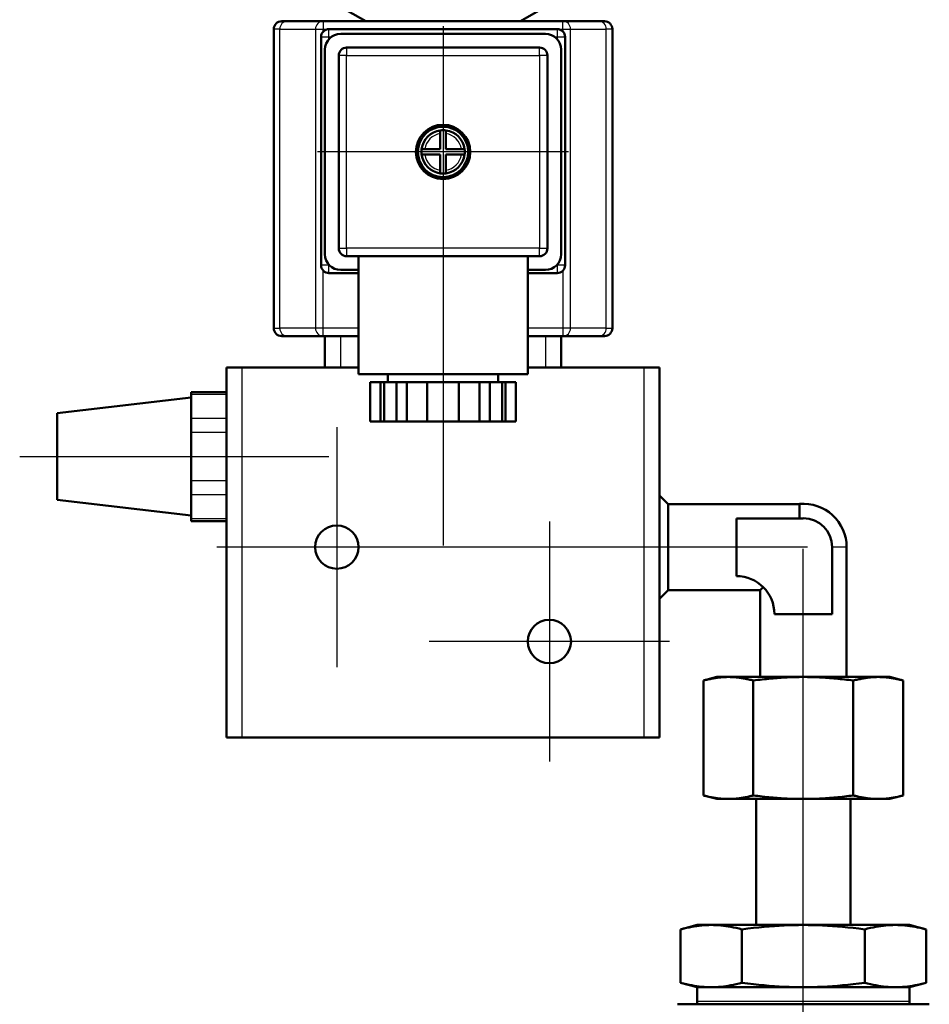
# Model space of a CAD drawing. Header units: millimetres. Extents: x 99 to 904, y 199 to 1215.
# Tile 5 of 12: x 107 to 223, y 943 to 1068. Entities that reach past the tile are written whole.
import ezdxf

# ---------------------------------------------------------------- set-up
doc = ezdxf.new("R2010")
doc.units = ezdxf.units.MM
doc.header["$LTSCALE"] = 5
for name, color, linetype, lineweight in [('Mittellinie(DIN)', 4, 'Continuous', 25), ('Mittelpunktmarkierung(DIN)', 4, 'Continuous', 25), ('Sichtbare Kanten(DIN)', 7, 'Continuous', 50), ('Sichtbare tangentiale Kanten(DIN)', 3, 'Continuous', 25)]:
    doc.layers.add(name, color=color, linetype=linetype, lineweight=lineweight)

msp = doc.modelspace()

# ---------------------------------------------------------------- linework, layer by layer
at = {"layer": 'Mittellinie(DIN)', "linetype": 'Continuous'}
for p, q in [((107.11, 1012.49), (146.39, 1012.49)), ((206.65, 823.7), (206.65, 1000.77))]:
    msp.add_line(p, q, dxfattribs=at)
at = {"layer": 'Mittelpunktmarkierung(DIN)', "linetype": 'Continuous'}
for p, q in [((160.89, 1067.14), (160.89, 1001.17)), ((176.84, 1051.19), (144.94, 1051.19)), ((147.39, 1016.24), (147.39, 985.74)), ((174.39, 1004.24), (174.39, 973.74)), ((207.18, 1000.99), (132.14, 1000.99)), ((189.64, 988.99), (159.14, 988.99))]:
    msp.add_line(p, q, dxfattribs=at)
at = {"layer": 'Sichtbare Kanten(DIN)'}
for p, q in [((151.07, 1067.79), (148.76, 1069.12)), ((170.71, 1067.79), (173.01, 1069.12)), ((140.39, 1067.79), (141.11, 1067.79)), ((145.65, 1067.79), (141.11, 1067.79)), ((176.12, 1067.79), (145.65, 1067.79)), ((180.66, 1067.79), (176.12, 1067.79)), ((180.66, 1067.79), (181.39, 1067.79)), ((139.39, 1028.79), (139.39, 1066.79)), ((145.39, 1036.79), (145.39, 1065.79)), ((146.39, 1066.79), (175.39, 1066.79)), ((173.89, 1066.19), (147.89, 1066.19)), ((176.39, 1065.79), (176.39, 1036.79)), ((182.39, 1028.79), (182.39, 1066.79)), ((173.14, 1064.44), (148.64, 1064.44)), ((145.89, 1064.19), (145.89, 1038.19)), ((147.64, 1063.44), (147.64, 1038.94)), ((174.14, 1038.94), (174.14, 1063.44)), ((175.89, 1038.19), (175.89, 1064.19)), ((160.54, 1053.51), (160.54, 1053.91)), ((160.54, 1051.54), (160.54, 1053.51)), ((161.24, 1053.91), (161.24, 1053.51)), ((161.24, 1053.51), (161.24, 1051.54)), ((158.16, 1051.54), (158.56, 1051.54)), ((158.56, 1050.84), (158.16, 1050.84)), ((158.56, 1051.54), (160.54, 1051.54)), ((160.54, 1050.84), (158.56, 1050.84)), ((160.54, 1048.86), (160.54, 1050.84)), ((161.24, 1051.54), (163.21, 1051.54)), ((161.24, 1050.84), (161.24, 1048.86)), ((163.21, 1050.84), (161.24, 1050.84)), ((163.21, 1051.54), (163.61, 1051.54)), ((163.61, 1050.84), (163.21, 1050.84)), ((160.54, 1048.46), (160.54, 1048.86)), ((161.24, 1048.86), (161.24, 1048.46)), ((148.64, 1037.94), (160.89, 1037.94)), ((150.14, 1037.94), (150.14, 1022.94)), ((160.89, 1037.94), (173.14, 1037.94)), ((171.64, 1037.94), (171.64, 1022.94)), ((150.14, 1035.79), (146.39, 1035.79)), ((147.89, 1036.19), (150.14, 1036.19)), ((171.64, 1036.19), (173.89, 1036.19)), ((175.39, 1035.79), (171.64, 1035.79)), ((141.11, 1027.79), (140.39, 1027.79)), ((141.11, 1027.79), (145.65, 1027.79)), ((145.65, 1027.79), (150.14, 1027.79)), ((145.89, 1027.79), (145.89, 1023.79)), ((171.64, 1027.79), (176.12, 1027.79)), ((175.89, 1023.79), (175.89, 1027.79)), ((176.12, 1027.79), (180.66, 1027.79)), ((181.39, 1027.79), (180.66, 1027.79)), ((133.39, 1023.79), (135.39, 1023.79)), ((133.39, 1023.79), (133.39, 976.79)), ((150.14, 1023.79), (135.39, 1023.79)), ((150.14, 1023.79), (147.89, 1023.79)), ((186.39, 1023.79), (171.64, 1023.79)), ((173.89, 1023.79), (171.64, 1023.79)), ((186.39, 1023.79), (188.39, 1023.79)), ((188.39, 976.79), (188.39, 1023.79)), ((171.64, 1022.94), (150.14, 1022.94)), ((152.96, 1021.94), (151.65, 1021.94)), ((151.65, 1021.94), (151.65, 1016.94)), ((153.39, 1021.94), (152.96, 1021.94)), ((152.96, 1016.94), (152.96, 1021.94)), ((154.96, 1021.94), (153.39, 1021.94)), ((153.39, 1016.94), (153.39, 1021.94)), ((153.89, 1022.94), (153.89, 1021.94)), ((156.27, 1021.94), (154.96, 1021.94)), ((154.96, 1021.94), (154.96, 1016.94)), ((158.89, 1021.94), (156.27, 1021.94)), ((156.27, 1021.94), (156.27, 1016.94)), ((162.89, 1021.94), (158.89, 1021.94)), ((158.89, 1016.94), (158.89, 1021.94)), ((165.5, 1021.94), (162.89, 1021.94)), ((162.89, 1021.94), (162.89, 1016.94)), ((166.81, 1021.94), (165.5, 1021.94)), ((165.5, 1021.94), (165.5, 1016.94)), ((168.38, 1021.94), (166.81, 1021.94)), ((166.81, 1016.94), (166.81, 1021.94)), ((167.89, 1022.94), (167.89, 1021.94)), ((168.81, 1021.94), (168.38, 1021.94)), ((168.38, 1016.94), (168.38, 1021.94)), ((170.12, 1021.94), (168.81, 1021.94)), ((168.81, 1021.94), (168.81, 1016.94)), ((170.12, 1021.94), (170.12, 1016.94)), ((128.89, 1020.41), (128.89, 1020.68)), ((128.89, 1020.68), (133.39, 1020.68)), ((111.89, 1017.99), (128.89, 1019.99)), ((128.89, 1019.58), (128.89, 1020.41)), ((128.89, 1019.58), (128.89, 1018.14)), ((128.89, 1017.31), (128.89, 1018.14)), ((111.89, 1017.99), (111.89, 1006.99)), ((128.89, 1015.58), (128.89, 1017.31)), ((151.65, 1016.94), (152.96, 1016.94)), ((153.39, 1016.94), (152.96, 1016.94)), ((154.96, 1016.94), (153.39, 1016.94)), ((154.96, 1016.94), (156.27, 1016.94)), ((156.27, 1016.94), (158.89, 1016.94)), ((162.89, 1016.94), (158.89, 1016.94)), ((162.89, 1016.94), (165.5, 1016.94)), ((165.5, 1016.94), (166.81, 1016.94)), ((168.38, 1016.94), (166.81, 1016.94)), ((168.81, 1016.94), (168.38, 1016.94)), ((168.81, 1016.94), (170.12, 1016.94)), ((128.89, 1013.92), (128.89, 1015.58)), ((128.89, 1013.92), (128.89, 1011.05)), ((128.89, 1009.39), (128.89, 1011.05)), ((128.89, 1007.66), (128.89, 1009.39)), ((111.89, 1006.99), (128.89, 1004.99)), ((128.89, 1006.83), (128.89, 1007.66)), ((189.49, 1006.46), (188.39, 1007.56)), ((128.89, 1006.83), (128.89, 1005.39)), ((189.49, 1006.46), (189.49, 995.51)), ((189.49, 1006.46), (206.18, 1006.46)), ((206.18, 1004.64), (206.18, 1006.46)), ((128.89, 1004.56), (128.89, 1005.39)), ((128.89, 1004.3), (128.89, 1004.56)), ((198.15, 1004.64), (198.15, 997.31)), ((206.65, 1004.64), (198.15, 1004.64)), ((133.39, 1004.3), (128.89, 1004.3)), ((210.32, 992.48), (210.32, 1000.98)), ((212.15, 1000.99), (212.15, 984.49)), ((201.56, 995.91), (201.15, 995.51)), ((189.49, 995.51), (188.39, 994.41)), ((189.49, 995.51), (201.15, 995.51)), ((201.15, 995.51), (201.15, 984.49)), ((202.99, 992.48), (210.32, 992.48)), ((195.65, 984.49), (193.95, 984.03)), ((197.13, 984.49), (195.65, 984.49)), ((206.65, 984.49), (197.13, 984.49)), ((216.18, 984.49), (206.65, 984.49)), ((217.65, 984.49), (216.18, 984.49)), ((217.65, 984.49), (219.35, 984.03)), ((193.95, 969.44), (193.95, 984.03)), ((200.3, 969.44), (200.3, 984.03)), ((213, 969.44), (213, 984.03)), ((219.35, 969.44), (219.35, 984.03)), ((135.39, 976.79), (133.39, 976.79)), ((186.39, 976.79), (135.39, 976.79)), ((188.39, 976.79), (186.39, 976.79)), ((195.65, 968.99), (193.95, 969.44)), ((217.65, 968.99), (219.35, 969.44)), ((197.13, 968.99), (195.65, 968.99)), ((206.65, 968.99), (197.13, 968.99)), ((200.65, 952.99), (200.65, 968.99)), ((216.18, 968.99), (206.65, 968.99)), ((212.65, 952.99), (212.65, 968.99)), ((217.65, 968.99), (216.18, 968.99)), ((193.15, 952.99), (191.06, 952.43)), ((191.06, 945.64), (191.06, 952.43)), ((220.15, 952.99), (193.15, 952.99)), ((198.86, 945.64), (198.86, 952.43)), ((214.45, 945.64), (214.45, 952.43)), ((220.15, 952.99), (222.24, 952.43)), ((222.24, 945.64), (222.24, 952.43)), ((193.15, 945.08), (191.06, 945.64)), ((220.15, 945.08), (222.24, 945.64)), ((220.15, 945.08), (193.15, 945.08)), ((193.15, 945.08), (193.15, 943.25)), ((220.15, 945.08), (220.15, 943.25)), ((194.38, 942.91), (190.65, 942.91)), ((202.92, 942.91), (194.38, 942.91)), ((210.38, 942.91), (202.92, 942.91)), ((218.92, 942.91), (210.38, 942.91)), ((222.65, 942.91), (218.92, 942.91))]:
    msp.add_line(p, q, dxfattribs=at)
at = {"layer": 'Sichtbare Kanten(DIN)', "flags": 128}
for points in [[(193.95, 984.03), (194.1, 984.07), (194.24, 984.11), (194.38, 984.14), (194.52, 984.17), (194.66, 984.2), (194.8, 984.23), (194.93, 984.26), (195.07, 984.29), (195.2, 984.31), (195.33, 984.33), (195.46, 984.35), (195.59, 984.37), (195.72, 984.39), (195.85, 984.41), (195.98, 984.42), (196.11, 984.44), (196.24, 984.45), (196.36, 984.46), (196.49, 984.47), (196.62, 984.47), (196.74, 984.48), (196.87, 984.48), (197, 984.49), (197.13, 984.49)], [(197.13, 984.49), (197.25, 984.49), (197.38, 984.48), (197.51, 984.48), (197.64, 984.47), (197.76, 984.47), (197.89, 984.46), (198.02, 984.45), (198.15, 984.44), (198.27, 984.42), (198.4, 984.41), (198.53, 984.39), (198.66, 984.37), (198.79, 984.35), (198.92, 984.33), (199.05, 984.31), (199.19, 984.29), (199.32, 984.26), (199.46, 984.23), (199.59, 984.2), (199.73, 984.17), (199.87, 984.14), (200.01, 984.11), (200.16, 984.07), (200.3, 984.03)], [(200.3, 984.03), (200.59, 984.07), (200.88, 984.11), (201.16, 984.14), (201.44, 984.17), (201.72, 984.2), (201.99, 984.23), (202.26, 984.26), (202.53, 984.29), (202.8, 984.31), (203.06, 984.33), (203.33, 984.35), (203.59, 984.37), (203.84, 984.39), (204.1, 984.41), (204.36, 984.42), (204.61, 984.44), (204.87, 984.45), (205.12, 984.46), (205.38, 984.47), (205.63, 984.47), (205.89, 984.48), (206.14, 984.48), (206.4, 984.49), (206.65, 984.49)], [(206.65, 984.49), (206.91, 984.49), (207.16, 984.48), (207.42, 984.48), (207.67, 984.47), (207.93, 984.47), (208.18, 984.46), (208.44, 984.45), (208.69, 984.44), (208.95, 984.42), (209.2, 984.41), (209.46, 984.39), (209.72, 984.37), (209.98, 984.35), (210.24, 984.33), (210.51, 984.31), (210.77, 984.29), (211.04, 984.26), (211.31, 984.23), (211.59, 984.2), (211.86, 984.17), (212.14, 984.14), (212.43, 984.11), (212.71, 984.07), (213, 984.03)], [(213, 984.03), (213.15, 984.07), (213.29, 984.11), (213.43, 984.14), (213.57, 984.17), (213.71, 984.2), (213.85, 984.23), (213.98, 984.26), (214.12, 984.29), (214.25, 984.31), (214.38, 984.33), (214.52, 984.35), (214.65, 984.37), (214.78, 984.39), (214.9, 984.41), (215.03, 984.42), (215.16, 984.44), (215.29, 984.45), (215.41, 984.46), (215.54, 984.47), (215.67, 984.47), (215.8, 984.48), (215.92, 984.48), (216.05, 984.49), (216.18, 984.49)], [(216.18, 984.49), (216.31, 984.49), (216.43, 984.48), (216.56, 984.48), (216.69, 984.47), (216.82, 984.47), (216.94, 984.46), (217.07, 984.45), (217.2, 984.44), (217.33, 984.42), (217.45, 984.41), (217.58, 984.39), (217.71, 984.37), (217.84, 984.35), (217.97, 984.33), (218.11, 984.31), (218.24, 984.29), (218.37, 984.26), (218.51, 984.23), (218.65, 984.2), (218.78, 984.17), (218.92, 984.14), (219.07, 984.11), (219.21, 984.07), (219.35, 984.03)], [(197.13, 968.99), (197, 968.99), (196.87, 968.99), (196.74, 968.99), (196.62, 969), (196.49, 969.01), (196.36, 969.01), (196.24, 969.02), (196.11, 969.04), (195.98, 969.05), (195.85, 969.06), (195.72, 969.08), (195.59, 969.1), (195.46, 969.12), (195.33, 969.14), (195.2, 969.16), (195.07, 969.19), (194.93, 969.21), (194.8, 969.24), (194.66, 969.27), (194.52, 969.3), (194.38, 969.33), (194.24, 969.37), (194.1, 969.4), (193.95, 969.44)], [(200.3, 969.44), (200.16, 969.4), (200.01, 969.37), (199.87, 969.33), (199.73, 969.3), (199.59, 969.27), (199.46, 969.24), (199.32, 969.21), (199.19, 969.19), (199.05, 969.16), (198.92, 969.14), (198.79, 969.12), (198.66, 969.1), (198.53, 969.08), (198.4, 969.06), (198.27, 969.05), (198.15, 969.04), (198.02, 969.02), (197.89, 969.01), (197.76, 969.01), (197.64, 969), (197.51, 968.99), (197.38, 968.99), (197.25, 968.99), (197.13, 968.99)], [(206.65, 968.99), (206.4, 968.99), (206.14, 968.99), (205.89, 968.99), (205.63, 969), (205.38, 969.01), (205.12, 969.01), (204.87, 969.02), (204.61, 969.04), (204.36, 969.05), (204.1, 969.06), (203.84, 969.08), (203.59, 969.1), (203.33, 969.12), (203.06, 969.14), (202.8, 969.16), (202.53, 969.19), (202.26, 969.21), (201.99, 969.24), (201.72, 969.27), (201.44, 969.3), (201.16, 969.33), (200.88, 969.37), (200.59, 969.4), (200.3, 969.44)], [(213, 969.44), (212.71, 969.4), (212.43, 969.37), (212.14, 969.33), (211.86, 969.3), (211.59, 969.27), (211.31, 969.24), (211.04, 969.21), (210.77, 969.19), (210.51, 969.16), (210.24, 969.14), (209.98, 969.12), (209.72, 969.1), (209.46, 969.08), (209.2, 969.06), (208.95, 969.05), (208.69, 969.04), (208.44, 969.02), (208.18, 969.01), (207.93, 969.01), (207.67, 969), (207.42, 968.99), (207.16, 968.99), (206.91, 968.99), (206.65, 968.99)], [(216.18, 968.99), (216.05, 968.99), (215.92, 968.99), (215.8, 968.99), (215.67, 969), (215.54, 969.01), (215.41, 969.01), (215.29, 969.02), (215.16, 969.04), (215.03, 969.05), (214.9, 969.06), (214.78, 969.08), (214.65, 969.1), (214.52, 969.12), (214.38, 969.14), (214.25, 969.16), (214.12, 969.19), (213.98, 969.21), (213.85, 969.24), (213.71, 969.27), (213.57, 969.3), (213.43, 969.33), (213.29, 969.37), (213.15, 969.4), (213, 969.44)], [(219.35, 969.44), (219.21, 969.4), (219.07, 969.37), (218.92, 969.33), (218.78, 969.3), (218.65, 969.27), (218.51, 969.24), (218.37, 969.21), (218.24, 969.19), (218.11, 969.16), (217.97, 969.14), (217.84, 969.12), (217.71, 969.1), (217.58, 969.08), (217.45, 969.06), (217.33, 969.05), (217.2, 969.04), (217.07, 969.02), (216.94, 969.01), (216.82, 969.01), (216.69, 969), (216.56, 968.99), (216.43, 968.99), (216.31, 968.99), (216.18, 968.99)], [(191.06, 952.43), (191.43, 952.52), (191.79, 952.61), (192.13, 952.68), (192.47, 952.75), (192.8, 952.8), (193.12, 952.85), (193.43, 952.89), (193.75, 952.93), (194.05, 952.95), (194.36, 952.97), (194.66, 952.98), (194.96, 952.99), (195.26, 952.98), (195.57, 952.97), (195.87, 952.95), (196.18, 952.93), (196.49, 952.89), (196.8, 952.85), (197.12, 952.8), (197.45, 952.75), (197.79, 952.68), (198.13, 952.61), (198.49, 952.52), (198.86, 952.43)], [(198.86, 952.43), (199.6, 952.52), (200.31, 952.61), (201, 952.68), (201.67, 952.75), (202.33, 952.8), (202.97, 952.85), (203.6, 952.89), (204.22, 952.93), (204.84, 952.95), (205.44, 952.97), (206.05, 952.98), (206.65, 952.99), (207.26, 952.98), (207.86, 952.97), (208.47, 952.95), (209.08, 952.93), (209.71, 952.89), (210.34, 952.85), (210.98, 952.8), (211.64, 952.75), (212.31, 952.68), (213, 952.61), (213.71, 952.52), (214.45, 952.43)], [(214.45, 952.43), (214.82, 952.52), (215.17, 952.61), (215.52, 952.68), (215.85, 952.75), (216.18, 952.8), (216.5, 952.85), (216.82, 952.89), (217.13, 952.93), (217.44, 952.95), (217.74, 952.97), (218.04, 952.98), (218.34, 952.99), (218.65, 952.98), (218.95, 952.97), (219.25, 952.95), (219.56, 952.93), (219.87, 952.89), (220.19, 952.85), (220.51, 952.8), (220.84, 952.75), (221.17, 952.68), (221.52, 952.61), (221.87, 952.52), (222.24, 952.43)], [(198.86, 945.64), (198.49, 945.54), (198.13, 945.46), (197.79, 945.38), (197.45, 945.32), (197.12, 945.26), (196.8, 945.21), (196.49, 945.17), (196.18, 945.14), (195.87, 945.11), (195.57, 945.09), (195.26, 945.08), (194.96, 945.08), (194.66, 945.08), (194.36, 945.09), (194.05, 945.11), (193.75, 945.14), (193.43, 945.17), (193.12, 945.21), (192.8, 945.26), (192.47, 945.32), (192.13, 945.38), (191.79, 945.46), (191.43, 945.54), (191.06, 945.64)], [(214.45, 945.64), (213.71, 945.54), (213, 945.46), (212.31, 945.38), (211.64, 945.32), (210.98, 945.26), (210.34, 945.21), (209.71, 945.17), (209.08, 945.14), (208.47, 945.11), (207.86, 945.09), (207.26, 945.08), (206.65, 945.08), (206.05, 945.08), (205.44, 945.09), (204.84, 945.11), (204.22, 945.14), (203.6, 945.17), (202.97, 945.21), (202.33, 945.26), (201.67, 945.32), (201, 945.38), (200.31, 945.46), (199.6, 945.54), (198.86, 945.64)], [(222.24, 945.64), (221.87, 945.54), (221.52, 945.46), (221.17, 945.38), (220.84, 945.32), (220.51, 945.26), (220.19, 945.21), (219.87, 945.17), (219.56, 945.14), (219.25, 945.11), (218.95, 945.09), (218.65, 945.08), (218.34, 945.08), (218.04, 945.08), (217.74, 945.09), (217.44, 945.11), (217.13, 945.14), (216.82, 945.17), (216.5, 945.21), (216.18, 945.26), (215.85, 945.32), (215.52, 945.38), (215.17, 945.46), (214.82, 945.54), (214.45, 945.64)]]:
    msp.add_lwpolyline(points, dxfattribs=at)
at = {"layer": 'Sichtbare Kanten(DIN)'}
for centre, radius in [((160.89, 1051.19), 3.45), ((160.89, 1051.19), 3.2), ((147.39, 1000.99), 2.75), ((174.39, 988.99), 2.75)]:
    msp.add_circle(centre, radius, dxfattribs=at)
for centre, radius, start, end in [((140.39, 1066.79), 1, 90, 180), ((181.39, 1066.79), 1, 0, 90), ((146.39, 1065.79), 1, 90, 180), ((147.89, 1064.19), 2, 90, 180), ((173.89, 1064.19), 2, 0, 90), ((175.39, 1065.79), 1, 0, 90), ((148.64, 1063.44), 1, 90, 180), ((173.14, 1063.44), 1, 0, 90), ((160.89, 1051.19), 2.75, 97.312, 172.688), ((160.89, 1051.19), 2.75, 82.688, 97.312), ((160.89, 1051.19), 2.75, 7.312, 82.688), ((160.89, 1051.19), 2.75, 172.688, 187.312), ((160.89, 1051.19), 2.75, 187.312, 262.688), ((160.89, 1051.19), 2.75, 277.312, 352.688), ((160.89, 1051.19), 2.75, 352.688, 7.312), ((160.89, 1051.19), 2.75, 262.688, 277.312), ((147.89, 1038.19), 2, 180, 270), ((148.64, 1038.94), 1, 180, 270), ((173.14, 1038.94), 1, 270, 0), ((173.89, 1038.19), 2, 270, 0), ((146.39, 1036.79), 1, 180, 270), ((175.39, 1036.79), 1, 270, 0), ((140.39, 1028.79), 1, 180, 270), ((181.39, 1028.79), 1, 270, 0), ((206.65, 1000.99), 5.5, 0, 94.8884), ((206.65, 1000.98), 3.67, 0, 90), ((198.15, 992.48), 4.83, 0, 90), ((193.96, 943.25), 0.81, 180, 205.1081), ((219.34, 943.25), 0.81, 334.8919, 0)]:
    msp.add_arc(centre, radius, start, end, dxfattribs=at)
at = {"layer": 'Sichtbare tangentiale Kanten(DIN)'}
for p, q in [((145.65, 1067.79), (145.65, 1066.79)), ((176.12, 1066.79), (176.12, 1067.79)), ((140.15, 1066.79), (139.39, 1066.79)), ((140.15, 1066.79), (144.68, 1066.79)), ((140.15, 1028.79), (140.15, 1066.79)), ((144.68, 1066.79), (145.65, 1066.79)), ((144.68, 1066.79), (144.68, 1028.79)), ((145.39, 1065.79), (146.39, 1065.79)), ((145.65, 1066.46), (145.65, 1066.79)), ((145.65, 1066.79), (146.39, 1066.79)), ((146.39, 1065.79), (146.39, 1066.79)), ((146.39, 1065.51), (146.39, 1065.79)), ((146.39, 1065.79), (146.69, 1065.79)), ((175.09, 1065.79), (175.39, 1065.79)), ((175.39, 1066.79), (175.39, 1065.79)), ((175.39, 1066.79), (176.12, 1066.79)), ((175.39, 1065.79), (176.39, 1065.79)), ((175.39, 1065.79), (175.39, 1065.51)), ((176.12, 1066.79), (177.09, 1066.79)), ((176.12, 1066.79), (176.12, 1066.46)), ((177.09, 1028.79), (177.09, 1066.79)), ((177.09, 1066.79), (181.62, 1066.79)), ((182.39, 1066.79), (181.62, 1066.79)), ((181.62, 1028.79), (181.62, 1066.79)), ((148.64, 1064.44), (148.64, 1063.44)), ((173.14, 1063.44), (173.14, 1064.44)), ((148.64, 1063.44), (147.64, 1063.44)), ((148.64, 1038.94), (148.64, 1063.44)), ((148.64, 1063.44), (173.14, 1063.44)), ((174.14, 1063.44), (173.14, 1063.44)), ((173.14, 1063.44), (173.14, 1038.94)), ((147.64, 1038.94), (148.64, 1038.94)), ((148.64, 1038.94), (148.64, 1037.94)), ((173.14, 1038.94), (148.64, 1038.94)), ((173.14, 1038.94), (174.14, 1038.94)), ((173.14, 1037.94), (173.14, 1038.94)), ((146.39, 1036.79), (145.39, 1036.79)), ((145.65, 1028.79), (145.65, 1036.11)), ((146.39, 1036.79), (146.39, 1036.86)), ((146.46, 1036.79), (146.39, 1036.79)), ((146.39, 1035.79), (146.39, 1036.79)), ((175.39, 1036.79), (175.31, 1036.79)), ((175.39, 1036.86), (175.39, 1036.79)), ((176.39, 1036.79), (175.39, 1036.79)), ((175.39, 1036.79), (175.39, 1035.79)), ((176.12, 1036.11), (176.12, 1028.79)), ((139.39, 1028.79), (140.15, 1028.79)), ((144.68, 1028.79), (140.15, 1028.79)), ((145.65, 1028.79), (144.68, 1028.79)), ((150.14, 1028.79), (145.65, 1028.79)), ((145.65, 1027.79), (145.65, 1028.79)), ((176.12, 1028.79), (171.64, 1028.79)), ((177.09, 1028.79), (176.12, 1028.79)), ((176.12, 1028.79), (176.12, 1027.79)), ((181.62, 1028.79), (177.09, 1028.79)), ((181.62, 1028.79), (182.39, 1028.79)), ((147.89, 1023.79), (147.89, 1027.79)), ((173.89, 1027.79), (173.89, 1023.79)), ((135.39, 976.79), (135.39, 1023.79)), ((186.39, 1023.79), (186.39, 976.79)), ((128.89, 1020.41), (133.39, 1020.41)), ((133.39, 1017.31), (128.89, 1017.31)), ((128.89, 1015.58), (133.39, 1015.58)), ((133.39, 1009.39), (128.89, 1009.39)), ((128.89, 1007.66), (133.39, 1007.66)), ((133.39, 1004.56), (128.89, 1004.56)), ((212.15, 1000.99), (210.32, 1000.99)), ((220.15, 943.25), (193.15, 943.25))]:
    msp.add_line(p, q, dxfattribs=at)
for start, end in [(98.5653, 171.4347), (8.5653, 81.4347), (188.5653, 261.4347), (278.5653, 351.4347)]:
    msp.add_arc((160.89, 1051.19), 2.35, start, end, dxfattribs=at)
for centre, major_axis, start_param, end_param in [((141.11, 1066.79), (0, 1), 0, 1.570796), ((145.65, 1066.79), (0, 1), 0, 1.570796), ((176.12, 1066.79), (0, 1), 4.712389, 6.283185), ((180.66, 1066.79), (0, 1), 4.712389, 6.283185), ((141.11, 1028.79), (0, -1), 4.712389, 6.283185), ((145.65, 1028.79), (0, -1), 4.712389, 6.283185), ((176.12, 1028.79), (0, -1), 0, 1.570796), ((180.66, 1028.79), (0, -1), 0, 1.570796)]:
    msp.add_ellipse(centre, major_axis=major_axis, ratio=0.964587, start_param=start_param, end_param=end_param, dxfattribs=at)

doc.saveas('drawing.dxf')
